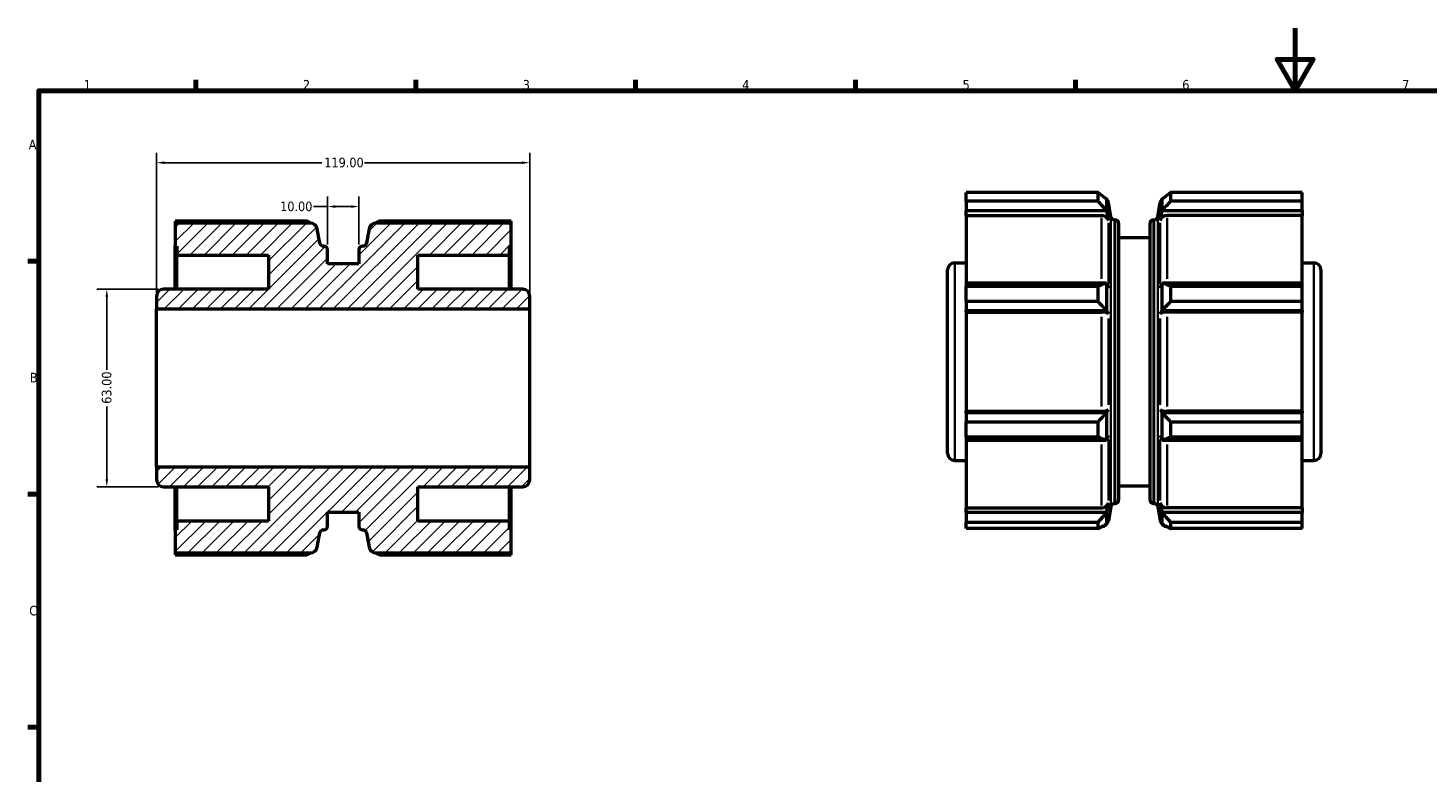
# Model space of a CAD drawing. Header units: millimetres. Extents: x 0 to 903, y 0 to 594.
# Tile 2 of 3: x 17 to 463, y 357 to 594. Entities that reach past the tile are written whole.
import ezdxf

# ---------------------------------------------------------------- set-up
doc = ezdxf.new("R2010")
doc.units = ezdxf.units.MM
for name, color, linetype, lineweight in [('Border (ANSI)', 7, 'Continuous', 70), ('Dimension (ANSI)', 7, 'Continuous', 25), ('Hatch (ANSI)', 7, 'Continuous', 18), ('Visible (ANSI)', 7, 'Continuous', 50), ('Visible Narrow (ANSI)', 7, 'Continuous', 35)]:
    doc.layers.add(name, color=color, linetype=linetype, lineweight=lineweight)
doc.styles.add('Note Text (ANSI)', font='tahoma.ttf')
doc.dimstyles.new('Default - mm (ANSI)', dxfattribs={"dimtxt": 3.048, "dimasz": 2.5, "dimexe": 3.175, "dimexo": 1.6002, "dimgap": 0.8, "dimtad": 0, "dimtoh": 1, "dimrnd": 1e-08, "dimzin": 4, "dimdsep": 46, "dimtxsty": 'Note Text (ANSI)', "dimcen": 0.09, "dimdle": 10, "dimclrd": 256, "dimclre": 256, "dimclrt": 256, "dimadec": 1, "dimazin": 1, "dimtfac": 1, "dimtofl": 0, "dimtmove": 0, "dimatfit": 3, "dimfxl": 1, "dimtolj": 1, "dimtzin": 4, "dimlwd": -1, "dimlwe": -1, "dimarcsym": 0})

# ---------------------------------------------------------------- blocks, each defined once
blk = doc.blocks.new('Borders Default Border')
at = {"layer": 'Border (ANSI)'}
for p, q in [((70.08, 574), (70.08, 577.45)), ((140.17, 574), (140.17, 577.45)), ((210.25, 574), (210.25, 577.45)), ((280.33, 574), (280.33, 577.45)), ((350.42, 574), (350.42, 577.45)), ((20, 519.75), (16.55, 519.75)), ((20, 445.5), (16.55, 445.5)), ((20, 371.25), (16.55, 371.25))]:
    blk.add_line(p, q, dxfattribs=at)
at = {"layer": 'Border (ANSI)', "flags": 128}
for points in [[(420.5, 594), (420.5, 574), (414.73, 584), (426.27, 584), (420.5, 574)], [(20, 20), (20, 574), (821, 574), (821, 20), (20, 20)]]:
    blk.add_lwpolyline(points, dxfattribs=at)
at = {"layer": 'Border (ANSI)', "char_height": 3.05, "attachment_point": 7, "style": 'Note Text (ANSI)'}
for s, insert in [('1', (34.35, 574.4)), ('2', (104.2, 574.4)), ('3', (174.26, 574.34)), ('4', (244.23, 574.4)), ('5', (314.48, 574.34)), ('6', (384.49, 574.34)), ('7', (454.6, 574.4)), ('A', (16.78, 555.35)), ('B', (17.15, 481.1)), ('C', (16.95, 406.8))]:
    blk.add_mtext(s, dxfattribs=dict(at, insert=insert))
blk = doc.blocks.new('*D7')
at = {"layer": 'Defpoints', "color": 0, "transparency": 16777216}
for p in [(176.53, 551.09), (57.53, 504.51), (176.53, 504.51)]:
    blk.add_point(p, dxfattribs=at)
at = {"layer": 'Dimension (ANSI)', "transparency": 16777216}
for p, q in [((57.53, 506.11), (57.53, 554.26)), ((176.53, 506.11), (176.53, 554.26)), ((60.03, 551.09), (110.19, 551.09)), ((174.03, 551.09), (123.87, 551.09))]:
    blk.add_line(p, q, dxfattribs=at)
for points in [[(60.03, 551.51), (60.03, 550.67), (57.53, 551.09)], [(174.03, 551.51), (174.03, 550.67), (176.53, 551.09)]]:
    blk.add_solid(points, dxfattribs=at)
at = {"layer": 'Dimension (ANSI)', "transparency": 16777216, "insert": (110.99, 552.68), "char_height": 3.048, "attachment_point": 1, "style": 'Note Text (ANSI)'}
blk.add_mtext('\\A1;119.00', dxfattribs=at)
blk = doc.blocks.new('*D8')
at = {"layer": 'Defpoints', "color": 0, "transparency": 16777216}
for p in [(122.03, 537.12), (112.03, 523.38), (122.03, 523.38)]:
    blk.add_point(p, dxfattribs=at)
at = {"layer": 'Dimension (ANSI)', "transparency": 16777216}
for p, q in [((112.03, 524.98), (112.03, 540.29)), ((122.03, 524.98), (122.03, 540.29)), ((112.03, 537.12), (107.51, 537.12)), ((119.53, 537.12), (114.53, 537.12))]:
    blk.add_line(p, q, dxfattribs=at)
for points in [[(114.53, 537.53), (114.53, 536.7), (112.03, 537.12)], [(119.53, 537.53), (119.53, 536.7), (122.03, 537.12)]]:
    blk.add_solid(points, dxfattribs=at)
at = {"layer": 'Dimension (ANSI)', "transparency": 16777216, "insert": (96.92, 538.7), "char_height": 3.048, "attachment_point": 1, "style": 'Note Text (ANSI)'}
blk.add_mtext('\\A1;10.00', dxfattribs=at)
blk = doc.blocks.new('*D10')
at = {"layer": 'Defpoints', "color": 0, "transparency": 16777216}
for p in [(59.79, 510.81), (41.68, 447.81), (59.79, 447.81)]:
    blk.add_point(p, dxfattribs=at)
at = {"layer": 'Dimension (ANSI)', "transparency": 16777216}
for p, q in [((58.19, 510.81), (38.5, 510.81)), ((41.68, 508.31), (41.68, 485.15)), ((41.68, 450.31), (41.68, 473.47)), ((58.19, 447.81), (38.5, 447.81))]:
    blk.add_line(p, q, dxfattribs=at)
for points in [[(41.26, 508.31), (42.09, 508.31), (41.68, 510.81)], [(41.26, 450.31), (42.09, 450.31), (41.68, 447.81)]]:
    blk.add_solid(points, dxfattribs=at)
at = {"layer": 'Dimension (ANSI)', "transparency": 16777216, "insert": (40.09, 474.27), "char_height": 3.048, "attachment_point": 1, "rotation": 90, "style": 'Note Text (ANSI)'}
blk.add_mtext('\\A1;63.00', dxfattribs=at)

msp = doc.modelspace()

# ---------------------------------------------------------------- hatches: boundary and pattern name
at = {"layer": 'Hatch (ANSI)'}
h = msp.add_hatch(dxfattribs=at)
h.set_pattern_fill('ANSI31', color=256, scale=25.4, style=0)
h.set_pattern_definition([(45, (0, 0), (-2.245064, 2.245064), [])])
edge = h.paths.add_edge_path()
edge.add_ellipse((110.687, 432.978), major_axis=(-1.113, 0.196), ratio=1, start_angle=280, end_angle=360)
edge.add_line((109.574, 433.174), (108.773, 428.631))
edge.add_ellipse((106.547, 429.023), major_axis=(0, -2.26), ratio=1, start_angle=0, end_angle=80, ccw=False)
edge.add_line((106.547, 426.763), (63.48, 426.763))
edge.add_line((63.48, 426.763), (63.48, 434.108))
edge.add_line((63.48, 434.108), (63.98, 434.108))
edge.add_line((63.98, 434.108), (63.98, 436.933))
edge.add_line((63.98, 436.933), (93.23, 436.933))
edge.add_line((93.23, 436.933), (93.23, 447.808))
edge.add_line((93.23, 447.808), (59.79, 447.808))
edge.add_ellipse((59.79, 450.068), major_axis=(-2.26, 0), ratio=1, start_angle=0, end_angle=90, ccw=False)
edge.add_line((57.53, 450.068), (57.53, 454.108))
edge.add_line((57.53, 454.108), (176.53, 454.108))
edge.add_line((176.53, 454.108), (176.53, 450.068))
edge.add_ellipse((174.27, 450.068), major_axis=(0, -2.26), ratio=1, start_angle=0, end_angle=90, ccw=False)
edge.add_line((174.27, 447.808), (140.83, 447.808))
edge.add_line((140.83, 447.808), (140.83, 436.933))
edge.add_line((140.83, 436.933), (170.08, 436.933))
edge.add_line((170.08, 436.933), (170.08, 434.108))
edge.add_line((170.08, 434.108), (170.58, 434.108))
edge.add_line((170.58, 434.108), (170.58, 426.763))
edge.add_line((170.58, 426.763), (127.513, 426.763))
edge.add_ellipse((127.513, 429.023), major_axis=(-2.226, -0.392), ratio=1, start_angle=0, end_angle=80, ccw=False)
edge.add_line((125.288, 428.631), (124.486, 433.174))
edge.add_ellipse((123.374, 432.978), major_axis=(0, 1.13), ratio=1, start_angle=280, end_angle=360)
edge.add_line((123.374, 434.108), (123.16, 434.108))
edge.add_ellipse((123.16, 435.238), major_axis=(-1.13, 0), ratio=1, start_angle=0, end_angle=90, ccw=False)
edge.add_line((122.03, 435.238), (122.03, 439.758))
edge.add_line((122.03, 439.758), (112.03, 439.758))
edge.add_line((112.03, 439.758), (112.03, 435.238))
edge.add_ellipse((110.9, 435.238), major_axis=(0, -1.13), ratio=1, start_angle=0, end_angle=90, ccw=False)
edge.add_line((110.9, 434.108), (110.687, 434.108))
edge = h.paths.add_edge_path()
edge.add_ellipse((110.687, 525.638), major_axis=(0, -1.13), ratio=1, start_angle=280, end_angle=360)
edge.add_line((110.687, 524.508), (110.9, 524.508))
edge.add_ellipse((110.9, 523.378), major_axis=(1.13, 0), ratio=1, start_angle=0, end_angle=90, ccw=False)
edge.add_line((112.03, 523.378), (112.03, 518.858))
edge.add_line((112.03, 518.858), (122.03, 518.858))
edge.add_line((122.03, 518.858), (122.03, 523.378))
edge.add_ellipse((123.16, 523.378), major_axis=(0, 1.13), ratio=1, start_angle=0, end_angle=90, ccw=False)
edge.add_line((123.16, 524.508), (123.374, 524.508))
edge.add_ellipse((123.374, 525.638), major_axis=(1.113, -0.196), ratio=1, start_angle=280, end_angle=360)
edge.add_line((124.486, 525.442), (125.288, 529.986))
edge.add_ellipse((127.513, 529.593), major_axis=(0, 2.26), ratio=1, start_angle=0, end_angle=80, ccw=False)
edge.add_line((127.513, 531.853), (170.58, 531.853))
edge.add_line((170.58, 531.853), (170.58, 524.508))
edge.add_line((170.58, 524.508), (170.08, 524.508))
edge.add_line((170.08, 524.508), (170.08, 521.683))
edge.add_line((170.08, 521.683), (140.83, 521.683))
edge.add_line((140.83, 521.683), (140.83, 510.808))
edge.add_line((140.83, 510.808), (174.27, 510.808))
edge.add_ellipse((174.27, 508.548), major_axis=(2.26, 0), ratio=1, start_angle=0, end_angle=90, ccw=False)
edge.add_line((176.53, 508.548), (176.53, 504.508))
edge.add_line((176.53, 504.508), (57.53, 504.508))
edge.add_line((57.53, 504.508), (57.53, 508.548))
edge.add_ellipse((59.79, 508.548), major_axis=(0, 2.26), ratio=1, start_angle=0, end_angle=90, ccw=False)
edge.add_line((59.79, 510.808), (93.23, 510.808))
edge.add_line((93.23, 510.808), (93.23, 521.683))
edge.add_line((93.23, 521.683), (63.98, 521.683))
edge.add_line((63.98, 521.683), (63.98, 524.508))
edge.add_line((63.98, 524.508), (63.48, 524.508))
edge.add_line((63.48, 524.508), (63.48, 531.853))
edge.add_line((63.48, 531.853), (106.547, 531.853))
edge.add_ellipse((106.547, 529.593), major_axis=(2.226, 0.392), ratio=1, start_angle=0, end_angle=80, ccw=False)
edge.add_line((108.773, 529.986), (109.574, 525.442))

# ---------------------------------------------------------------- linework, layer by layer
at = {"layer": 'Visible (ANSI)'}
for p, q in [((357.674, 541.591), (315.668, 541.591)), ((315.668, 538.825), (315.668, 541.591)), ((360.327, 539.468), (357.674, 541.591)), ((357.674, 538.825), (357.674, 541.591)), ((380.762, 541.591), (378.11, 539.468)), ((380.762, 541.591), (380.762, 538.825)), ((422.768, 541.591), (380.762, 541.591)), ((422.768, 538.825), (422.768, 541.591)), ((315.668, 538.825), (315.668, 535.817)), ((357.674, 538.825), (315.668, 538.825)), ((315.668, 534.314), (315.668, 535.817)), ((315.668, 535.817), (360.333, 535.817)), ((360.327, 539.468), (360.961, 536.038)), ((360.327, 539.468), (360.327, 535.864)), ((360.333, 535.817), (360.961, 532.657)), ((361.762, 533.84), (360.961, 538.383)), ((376.674, 533.84), (377.475, 538.383)), ((377.475, 536.038), (378.11, 539.468)), ((377.475, 532.657), (378.104, 535.817)), ((378.104, 535.817), (422.768, 535.817)), ((378.11, 535.864), (378.11, 539.468)), ((422.768, 538.825), (380.762, 538.825)), ((422.768, 535.817), (422.768, 538.825)), ((422.768, 535.817), (422.768, 534.314)), ((63.48, 532.471), (63.48, 531.853)), ((105.486, 532.471), (63.48, 532.471)), ((106.547, 531.853), (63.48, 531.853)), ((63.48, 531.853), (63.48, 524.508)), ((170.58, 531.853), (127.513, 531.853)), ((170.58, 532.471), (128.574, 532.471)), ((170.58, 531.853), (170.58, 532.471)), ((170.58, 524.508), (170.58, 531.853)), ((315.668, 534.314), (358.735, 534.314)), ((315.668, 534.314), (315.668, 512.751)), ((362.875, 532.906), (363.088, 532.906)), ((364.218, 531.776), (364.218, 443.636)), ((374.218, 443.636), (374.218, 531.776)), ((375.348, 532.906), (375.561, 532.906)), ((422.768, 534.314), (379.701, 534.314)), ((422.768, 512.751), (422.768, 534.314)), ((109.574, 525.442), (108.773, 529.986)), ((125.288, 529.986), (124.486, 525.442)), ((364.218, 527.256), (374.218, 527.256)), ((63.48, 524.508), (63.98, 524.508)), ((63.48, 510.808), (63.48, 524.508)), ((63.98, 524.508), (63.98, 521.683)), ((110.9, 524.508), (110.687, 524.508)), ((112.03, 518.858), (112.03, 523.378)), ((122.03, 523.378), (122.03, 518.858)), ((123.374, 524.508), (123.16, 524.508)), ((170.08, 521.683), (170.08, 524.508)), ((170.08, 524.508), (170.58, 524.508)), ((170.58, 510.808), (170.58, 524.508)), ((63.98, 521.683), (93.23, 521.683)), ((63.98, 510.808), (63.98, 521.683)), ((93.23, 521.683), (93.23, 510.808)), ((122.03, 518.858), (112.03, 518.858)), ((140.83, 510.808), (140.83, 521.683)), ((140.83, 521.683), (170.08, 521.683)), ((170.08, 510.808), (170.08, 521.683)), ((311.978, 519.206), (315.668, 519.206)), ((422.768, 519.206), (426.458, 519.206)), ((309.718, 458.466), (309.718, 516.946)), ((428.718, 516.946), (428.718, 458.466)), ((93.23, 510.808), (59.79, 510.808)), ((174.27, 510.808), (140.83, 510.808)), ((315.668, 512.751), (315.668, 511.77)), ((360.333, 512.751), (315.668, 512.751)), ((315.668, 511.77), (357.674, 511.77)), ((315.668, 506.837), (315.668, 511.77)), ((357.674, 506.837), (357.674, 511.77)), ((360.327, 512.736), (360.327, 504.06)), ((360.333, 512.751), (360.961, 511.106)), ((377.475, 511.106), (378.104, 512.751)), ((422.768, 512.751), (378.104, 512.751)), ((378.11, 504.06), (378.11, 512.736)), ((380.762, 511.77), (380.762, 506.837)), ((380.762, 511.77), (422.768, 511.77)), ((422.768, 511.77), (422.768, 512.751)), ((422.768, 506.837), (422.768, 511.77)), ((57.53, 508.548), (57.53, 504.508)), ((57.53, 504.508), (176.53, 504.508)), ((57.53, 454.108), (57.53, 504.508)), ((176.53, 504.508), (176.53, 508.548)), ((176.53, 454.108), (176.53, 504.508)), ((315.668, 506.837), (315.668, 504.016)), ((357.674, 506.837), (315.668, 506.837)), ((422.768, 506.837), (380.762, 506.837)), ((422.768, 504.016), (422.768, 506.837)), ((315.668, 503.507), (315.668, 504.016)), ((315.668, 504.016), (360.333, 504.016)), ((315.668, 503.507), (358.735, 503.507)), ((315.668, 503.507), (315.668, 471.905)), ((360.333, 504.016), (360.961, 502.945)), ((377.475, 502.945), (378.104, 504.016)), ((378.104, 504.016), (422.768, 504.016)), ((422.768, 503.507), (379.701, 503.507)), ((422.768, 504.016), (422.768, 503.507)), ((422.768, 471.905), (422.768, 503.507)), ((315.668, 471.905), (358.735, 471.905)), ((315.668, 471.396), (315.668, 471.905)), ((315.668, 471.396), (315.668, 468.575)), ((360.333, 471.396), (315.668, 471.396)), ((360.327, 471.352), (360.327, 462.676)), ((360.333, 471.396), (360.961, 472.467)), ((377.475, 472.467), (378.104, 471.396)), ((422.768, 471.396), (378.104, 471.396)), ((378.11, 462.676), (378.11, 471.352)), ((422.768, 471.905), (379.701, 471.905)), ((422.768, 471.905), (422.768, 471.396)), ((422.768, 468.575), (422.768, 471.396)), ((315.668, 468.575), (357.674, 468.575)), ((315.668, 463.642), (315.668, 468.575)), ((357.674, 463.642), (357.674, 468.575)), ((360.333, 462.661), (360.961, 464.306)), ((377.475, 464.306), (378.104, 462.661)), ((380.762, 468.575), (380.762, 463.642)), ((380.762, 468.575), (422.768, 468.575)), ((422.768, 463.642), (422.768, 468.575)), ((315.668, 463.642), (315.668, 462.661)), ((357.674, 463.642), (315.668, 463.642)), ((315.668, 462.661), (315.668, 441.098)), ((315.668, 462.661), (360.333, 462.661)), ((378.104, 462.661), (422.768, 462.661)), ((422.768, 463.642), (380.762, 463.642)), ((422.768, 462.661), (422.768, 463.642)), ((422.768, 441.098), (422.768, 462.661)), ((311.978, 456.206), (315.668, 456.206)), ((422.768, 456.206), (426.458, 456.206)), ((176.53, 454.108), (57.53, 454.108)), ((57.53, 454.108), (57.53, 450.068)), ((176.53, 450.068), (176.53, 454.108)), ((59.79, 447.808), (93.23, 447.808)), ((63.48, 434.108), (63.48, 447.808)), ((63.98, 436.933), (63.98, 447.808)), ((93.23, 447.808), (93.23, 436.933)), ((140.83, 436.933), (140.83, 447.808)), ((140.83, 447.808), (174.27, 447.808)), ((170.08, 436.933), (170.08, 447.808)), ((170.58, 434.108), (170.58, 447.808)), ((364.218, 448.156), (374.218, 448.156)), ((360.333, 439.595), (360.961, 442.755)), ((362.875, 442.506), (363.088, 442.506)), ((375.348, 442.506), (375.561, 442.506)), ((377.475, 442.755), (378.104, 439.595)), ((112.03, 435.238), (112.03, 439.758)), ((112.03, 439.758), (122.03, 439.758)), ((122.03, 439.758), (122.03, 435.238)), ((315.668, 441.098), (358.735, 441.098)), ((315.668, 439.595), (315.668, 441.098)), ((360.333, 439.595), (315.668, 439.595)), ((315.668, 439.595), (315.668, 436.587)), ((360.327, 439.548), (360.327, 435.954)), ((360.961, 439.374), (360.333, 435.976)), ((361.762, 441.572), (360.961, 437.029)), ((376.674, 441.572), (377.475, 437.029)), ((377.475, 439.374), (378.104, 435.976)), ((422.768, 439.595), (378.104, 439.595)), ((378.11, 435.954), (378.11, 439.548)), ((422.768, 441.098), (379.701, 441.098)), ((422.768, 441.098), (422.768, 439.595)), ((422.768, 436.587), (422.768, 439.595)), ((63.98, 434.108), (63.48, 434.108)), ((63.48, 434.108), (63.48, 426.763)), ((93.23, 436.933), (63.98, 436.933)), ((63.98, 436.933), (63.98, 434.108)), ((108.773, 428.631), (109.574, 433.174)), ((110.687, 434.108), (110.9, 434.108)), ((123.16, 434.108), (123.374, 434.108)), ((124.486, 433.174), (125.288, 428.631)), ((170.08, 436.933), (140.83, 436.933)), ((170.08, 434.108), (170.08, 436.933)), ((170.58, 434.108), (170.08, 434.108)), ((170.58, 426.763), (170.58, 434.108)), ((315.668, 436.587), (357.674, 436.587)), ((315.668, 434.544), (315.668, 436.587)), ((357.674, 434.544), (315.668, 434.544)), ((357.674, 434.544), (357.674, 436.587)), ((380.762, 436.587), (380.762, 434.544)), ((380.762, 436.587), (422.768, 436.587)), ((422.768, 434.544), (380.762, 434.544)), ((422.768, 434.544), (422.768, 436.587)), ((63.48, 426.763), (106.547, 426.763)), ((63.48, 426.763), (63.48, 426.146)), ((63.48, 426.146), (105.486, 426.146)), ((127.513, 426.763), (170.58, 426.763)), ((128.574, 426.146), (170.58, 426.146)), ((170.58, 426.146), (170.58, 426.763))]:
    msp.add_line(p, q, dxfattribs=at)
for centre, radius, start, end in [((358.735, 537.991), 2.26, 10, 69.45812), ((379.701, 537.991), 2.26, 110.54188, 170), ((106.547, 529.593), 2.26, 10, 90), ((127.513, 529.593), 2.26, 90, 170), ((362.875, 534.036), 1.13, 190, 270), ((363.088, 531.776), 1.13, 0, 90), ((375.348, 531.776), 1.13, 90, 180), ((375.561, 534.036), 1.13, 270, 350), ((110.687, 525.638), 1.13, 190, 270), ((110.9, 523.378), 1.13, 0, 90), ((123.16, 523.378), 1.13, 90, 180), ((123.374, 525.638), 1.13, 270, 350), ((311.978, 516.946), 2.26, 90, 180), ((426.458, 516.946), 2.26, 0, 90), ((59.79, 508.548), 2.26, 90, 180), ((174.27, 508.548), 2.26, 0, 90), ((311.978, 458.466), 2.26, 180, 270), ((426.458, 458.466), 2.26, 270, 0), ((59.79, 450.068), 2.26, 180, 270), ((174.27, 450.068), 2.26, 270, 0), ((362.875, 441.376), 1.13, 90, 170), ((363.088, 443.636), 1.13, 270, 0), ((375.348, 443.636), 1.13, 180, 270), ((375.561, 441.376), 1.13, 10, 90), ((110.687, 432.978), 1.13, 90, 170), ((110.9, 435.238), 1.13, 270, 0), ((123.16, 435.238), 1.13, 180, 270), ((123.374, 432.978), 1.13, 10, 90), ((358.735, 437.421), 2.26, 273.00248, 350), ((379.701, 437.421), 2.26, 190, 266.99752), ((106.547, 429.023), 2.26, 270, 350), ((127.513, 429.023), 2.26, 190, 270)]:
    msp.add_arc(centre, radius, start, end, dxfattribs=at)
for centre, major_axis, ratio, start_param, end_param in [((358.735, 532.309), (2.26, 0), 0.8870108, 0.1745329, 1.5707963), ((379.701, 532.309), (-2.26, 0), 0.8870108, 4.712389, 6.1086524), ((358.735, 502.827), (2.26, 0), 0.3007058, 0.1745329, 1.5707963), ((379.701, 502.827), (-2.26, 0), 0.3007058, 4.712389, 6.1086524), ((358.735, 472.585), (2.26, 0), 0.3007058, 4.712389, 6.1086524), ((379.701, 472.585), (-2.26, 0), 0.3007058, 0.1745329, 1.5707963), ((358.735, 443.103), (2.26, 0), 0.8870108, 4.712389, 6.1086524), ((379.701, 443.103), (-2.26, 0), 0.8870108, 0.1745329, 1.5707963)]:
    msp.add_ellipse(centre, major_axis=major_axis, ratio=ratio, start_param=start_param, end_param=end_param, dxfattribs=at)
for points in [[(360.327, 535.864), (359.453, 536.859), (358.567, 537.847), (357.674, 538.825)], [(380.762, 538.825), (379.869, 537.847), (378.983, 536.859), (378.11, 535.864)], [(106.666, 531.85), (106.274, 532.058), (105.881, 532.265), (105.486, 532.471)], [(128.574, 532.471), (128.18, 532.265), (127.786, 532.058), (127.395, 531.85)], [(360.327, 512.736), (359.453, 512.411), (358.567, 512.089), (357.674, 511.77)], [(380.762, 511.77), (379.869, 512.089), (378.983, 512.411), (378.11, 512.736)], [(360.327, 504.06), (359.453, 504.993), (358.567, 505.92), (357.674, 506.837)], [(380.762, 506.837), (379.869, 505.92), (378.983, 504.993), (378.11, 504.06)], [(360.327, 471.352), (359.453, 470.419), (358.567, 469.492), (357.674, 468.575)], [(380.762, 468.575), (379.869, 469.492), (378.983, 470.419), (378.11, 471.352)], [(360.327, 462.676), (359.453, 463.001), (358.567, 463.323), (357.674, 463.642)], [(380.762, 463.642), (379.869, 463.323), (378.983, 463.001), (378.11, 462.676)], [(106.666, 426.766), (106.274, 426.559), (105.881, 426.352), (105.486, 426.146)], [(128.574, 426.146), (128.18, 426.352), (127.786, 426.559), (127.395, 426.766)]]:
    msp.add_open_spline(points, degree=3, dxfattribs=at)
for points, weights in [([(360.333, 535.817), (360.33, 535.841), (360.327, 535.864)], [4.08737569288, 4.08662161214, 4.08586683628]), ([(378.11, 535.864), (378.107, 535.841), (378.104, 535.817)], [4.08586683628, 4.08662161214, 4.08737569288]), ([(360.327, 512.736), (360.33, 512.744), (360.333, 512.751)], [4.08586683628, 4.08662161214, 4.08737569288]), ([(378.104, 512.751), (378.107, 512.744), (378.11, 512.736)], [4.08737569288, 4.08662161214, 4.08586683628]), ([(360.333, 504.016), (360.33, 504.038), (360.327, 504.06)], [4.08737569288, 4.08662161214, 4.08586683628]), ([(378.11, 504.06), (378.107, 504.038), (378.104, 504.016)], [4.08586683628, 4.08662161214, 4.08737569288]), ([(360.327, 471.352), (360.33, 471.374), (360.333, 471.396)], [4.08586683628, 4.08662161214, 4.08737569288]), ([(378.104, 471.396), (378.107, 471.374), (378.11, 471.352)], [4.08737569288, 4.08662161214, 4.08586683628]), ([(360.333, 462.661), (360.33, 462.668), (360.327, 462.676)], [4.08737569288, 4.08662161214, 4.08586683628]), ([(378.11, 462.676), (378.107, 462.668), (378.104, 462.661)], [4.08586683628, 4.08662161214, 4.08737569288]), ([(360.327, 439.548), (359.053, 438.097), (357.674, 436.587)], [1.00002118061, 1.00449709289, 1.00819519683]), ([(360.327, 439.548), (360.33, 439.571), (360.333, 439.595)], [1.004194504, 1.00422191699, 1.00424912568]), ([(378.104, 439.595), (378.107, 439.571), (378.11, 439.548)], [1.00424912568, 1.00422191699, 1.004194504]), ([(380.762, 436.587), (379.384, 438.097), (378.11, 439.548)], [1.00819519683, 1.00449709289, 1.00002118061]), ([(357.674, 434.544), (359.053, 435.263), (360.327, 435.954)], [1.00819519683, 1.00449709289, 1.00002118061]), ([(360.333, 435.976), (360.33, 435.965), (360.327, 435.954)], [1.00424912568, 1.00422191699, 1.004194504]), ([(378.11, 435.954), (378.107, 435.965), (378.104, 435.976)], [1.004194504, 1.00422191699, 1.00424912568]), ([(378.11, 435.954), (379.384, 435.263), (380.762, 434.544)], [1.00002118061, 1.00449709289, 1.00819519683])]:
    msp.add_rational_spline(points, weights, degree=2, dxfattribs=at)
at = {"layer": 'Visible Narrow (ANSI)'}
for p, q in [((360.961, 538.378), (360.961, 536.265)), ((377.475, 536.265), (377.475, 538.378)), ((358.735, 514.112), (358.735, 533.573)), ((360.961, 531.922), (360.961, 512.468)), ((361.762, 442.14), (361.762, 533.272)), ((362.875, 532.35), (362.875, 443.062)), ((363.088, 443.062), (363.088, 532.35)), ((375.348, 532.35), (375.348, 443.062)), ((375.561, 443.062), (375.561, 532.35)), ((376.674, 533.272), (376.674, 442.14)), ((377.475, 512.468), (377.475, 531.922)), ((379.701, 533.573), (379.701, 514.112)), ((311.978, 518.818), (311.978, 456.594)), ((426.458, 456.594), (426.458, 518.818)), ((358.735, 473.443), (358.735, 501.969)), ((360.961, 501.462), (360.961, 473.95)), ((377.475, 473.95), (377.475, 501.462)), ((379.701, 501.969), (379.701, 473.443)), ((358.735, 441.839), (358.735, 461.3)), ((360.961, 462.944), (360.961, 443.49)), ((377.475, 443.49), (377.475, 462.944)), ((379.701, 461.3), (379.701, 441.839)), ((360.961, 439.147), (360.961, 437.034)), ((377.475, 437.034), (377.475, 439.147))]:
    msp.add_line(p, q, dxfattribs=at)

# ---------------------------------------------------------------- block references
msp.add_blockref('Borders Default Border', (0, 0))

# ---------------------------------------------------------------- dimensions: what is measured, and where the dimension line sits
at = {"layer": 'Dimension (ANSI)'}
for base, p1, p2, angle, override, picture, middle in [((176.53, 551.09), (57.53, 504.508), (176.53, 504.508), 180, {"dimtoh": 0, "dimdec": 2, "dimtp": 0, "dimtm": 0, "dimtdec": 2, "dimatfit": 1}, '*D7', (117.03, 551.09)), ((122.03, 537.118), (112.03, 523.378), (122.03, 523.378), 180, {"dimtoh": 0, "dimdec": 2, "dimtp": 0, "dimtm": 0, "dimtdec": 2, "dimatfit": 2}, '*D8', (101.816, 537.118)), ((41.678, 447.808), (59.79, 510.808), (59.79, 447.808), 90, {"dimtoh": 0, "dimdec": 2, "dimtp": 0, "dimtm": 0, "dimtdec": 2, "dimatfit": 1}, '*D10', (41.678, 479.308))]:
    dim = msp.add_linear_dim(base=base, p1=p1, p2=p2, angle=angle, dimstyle='Default - mm (ANSI)', override=override, dxfattribs=at)
    dim.commit()
    dim.dimension.update_dxf_attribs({"geometry": picture, "text_midpoint": middle, "dimtype": 160})

doc.saveas('drawing.dxf')
